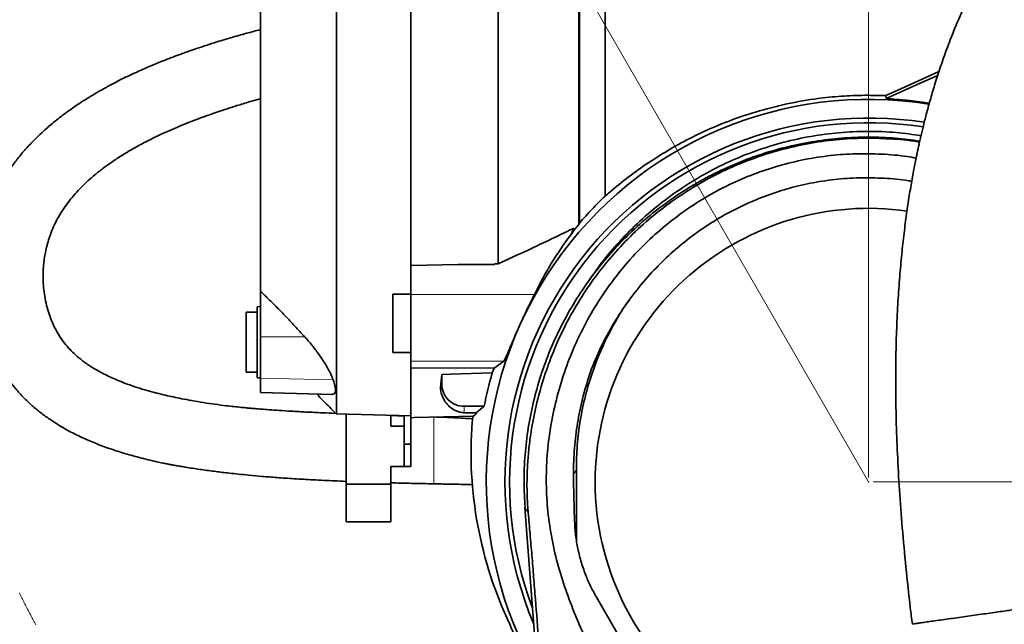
# Model space of a CAD drawing. Header units: millimetres. Extents: x 0 to 12118, y 0 to 8400.
# Tile 107 of 128: x 6058 to 6944, y 6727 to 7271. Entities that reach past the tile are written whole.
import ezdxf

# ---------------------------------------------------------------- set-up
doc = ezdxf.new("R2010")
doc.units = ezdxf.units.MM
doc.header["$LTSCALE"] = 20
doc.header["$PDSIZE"] = -1
doc.styles.add('SLDTEXTSTYLE0', font='TXT', dxfattribs={"width": 0.605})
doc.dimstyles.new('SLDDIMSTYLE10', dxfattribs={"dimtxt": 70, "dimasz": 70, "dimexe": 0, "dimexo": 0.0625, "dimgap": 17.5, "dimtad": 1, "dimdec": 1, "dimlfac": 0.5, "dimrnd": 1e-09, "dimzin": 12, "dimdsep": 46, "dimtxsty": 'SLDTEXTSTYLE0', "dimsah": 1, "dimcen": 0.09, "dimadec": 0, "dimazin": 3, "dimtfac": 1, "dimtmove": 0, "dimatfit": 0, "dimfxl": 1, "dimfrac": 2, "dimtolj": 1, "dimtzin": 12, "dimarcsym": 0})
doc.dimstyles.new('SLDDIMSTYLE11', dxfattribs={"dimtxt": 70, "dimasz": 70, "dimexe": 0, "dimexo": 0.0625, "dimgap": 17.5, "dimtad": 1, "dimdec": 1, "dimlfac": 0.5, "dimrnd": 1e-09, "dimzin": 12, "dimdsep": 46, "dimtxsty": 'SLDTEXTSTYLE0', "dimsah": 1, "dimcen": 0.09, "dimadec": 0, "dimazin": 3, "dimtfac": 1, "dimtofl": 0, "dimtmove": 0, "dimatfit": 3, "dimfxl": 1, "dimfrac": 2, "dimtolj": 1, "dimtzin": 12, "dimarcsym": 0})
doc.dimstyles.new('SLDDIMSTYLE13', dxfattribs={"dimtxt": 70, "dimasz": 70, "dimexe": 0, "dimexo": 0.0625, "dimgap": 17.5, "dimtad": 0, "dimtih": 1, "dimtoh": 1, "dimdec": 1, "dimlfac": 0.5, "dimrnd": 1e-09, "dimzin": 12, "dimdsep": 46, "dimtxsty": 'SLDTEXTSTYLE0', "dimsah": 1, "dimcen": 0, "dimadec": 0, "dimazin": 3, "dimtfac": 1, "dimtofl": 0, "dimtmove": 0, "dimatfit": 3, "dimfxl": 1, "dimfrac": 2, "dimtolj": 1, "dimtzin": 12, "dimarcsym": 0})

# ---------------------------------------------------------------- blocks, each defined once
blk = doc.blocks.new('_D_74')
at = {"color": 7, "linetype": 'Continuous', "lineweight": 0}
for p, q in [((6641.91, 7532.54), (6641.91, 7880.21)), ((6821.91, 6859.34), (6821.91, 7880.21)), ((6641.91, 7850.21), (6521.91, 7850.21)), ((6821.91, 7850.21), (6641.91, 7850.21)), ((6821.91, 7850.21), (6941.91, 7850.21))]:
    blk.add_line(p, q, dxfattribs=at)
at = {"color": 7, "linetype": 'Continuous', "lineweight": 18}
for points in [[(6641.91, 7850.21), (6571.91, 7860.21), (6571.91, 7840.21)], [(6821.91, 7850.21), (6891.91, 7840.21), (6891.91, 7860.21)]]:
    blk.add_solid(points, dxfattribs=at)
at = {"color": 7, "linetype": 'Continuous', "lineweight": 18, "insert": (6678.44, 7940.44), "char_height": 70, "attachment_point": 1, "style": 'SLDTEXTSTYLE0'}
blk.add_mtext('90', dxfattribs=at)
blk = doc.blocks.new('_D_75')
at = {"color": 7, "linetype": 'Continuous', "lineweight": 0}
for p, q in [((6663.11, 7511.34), (7633.01, 7511.34)), ((7603.01, 6855.34), (7603.01, 7511.34)), ((6825.91, 6855.34), (7633.01, 6855.34))]:
    blk.add_line(p, q, dxfattribs=at)
at = {"color": 7, "linetype": 'Continuous', "lineweight": 18}
for points in [[(7603.01, 7511.34), (7593.01, 7441.34), (7613.01, 7441.34)], [(7603.01, 6855.34), (7613.01, 6925.34), (7593.01, 6925.34)]]:
    blk.add_solid(points, dxfattribs=at)
at = {"color": 7, "linetype": 'Continuous', "lineweight": 18, "insert": (7512.77, 7103.13), "char_height": 70, "attachment_point": 1, "rotation": 90, "style": 'SLDTEXTSTYLE0'}
blk.add_mtext('328', dxfattribs=at)
blk = doc.blocks.new('_D_76')
at = {"color": 7, "linetype": 'Continuous', "lineweight": 0}
for p, q in [((6273.45, 7805.31), (5227.86, 7805.31)), ((6381.91, 7617.44), (6273.45, 7805.31)), ((6821.91, 6855.34), (6381.91, 7617.44))]:
    blk.add_line(p, q, dxfattribs=at)
at = {"color": 7, "linetype": 'Continuous', "lineweight": 18}
blk.add_solid([(6381.91, 7617.44), (6355.57, 7683.06), (6338.25, 7673.06)], dxfattribs=at)
at = {"color": 7, "linetype": 'Continuous', "lineweight": 18, "char_height": 70, "attachment_point": 1, "style": 'SLDTEXTSTYLE0'}
for s, insert in [('R440', (5227.86, 8110.4)), ('Smallest circumscribed', (5227.86, 8002.97)), ('radius axis 3.', (5227.86, 7895.54))]:
    blk.add_mtext(s, dxfattribs=dict(at, insert=insert))

msp = doc.modelspace()

# ---------------------------------------------------------------- linework, layer by layer
at = {"color": 7, "linetype": 'Continuous', "lineweight": 35}
for p, q in [((6409.910186, 7597.629385), (6409.910186, 7049.995618)), ((6274.710222, 7521.899776), (6274.710222, 7026.689725)), ((6561.693474, 7471.505003), (6561.693474, 7088.01146)), ((6584.910198, 7112.411933), (6584.910198, 7472.981052)), ((6837.330177, 7202.639298), (6837.847634, 7199.965434)), ((6561.693474, 7088.01146), (6561.259373, 7086.783962)), ((6554.201945, 7077.846484), (6556.776925, 7083.618836)), ((6554.201945, 7077.846484), (6556.717321, 7081.515269)), ((6556.717499, 7081.515508), (6561.259373, 7086.783962)), ((6556.776925, 7083.618836), (6556.717499, 7081.515746)), ((6409.910186, 7049.995618), (6452.505811, 7050.713735)), ((6409.910186, 7023.984389), (6409.910186, 7049.995618)), ((6485.003337, 7050.713735), (6452.505811, 7050.713735)), ((6486.051782, 7051.279144), (6485.003337, 7050.713735)), ((6486.051782, 7051.279144), (6488.653108, 7051.323013)), ((6274.710222, 6985.83241), (6274.710222, 7026.689725)), ((6409.910186, 7024.242954), (6393.910214, 7024.242954)), ((6393.910214, 6997.938828), (6393.910214, 7024.242954)), ((6409.910186, 7023.984389), (6409.910186, 6963.9854)), ((6274.710222, 7012.948589), (6271.710201, 7012.87003)), ((6271.710201, 7012.87003), (6271.710201, 6949.027138)), ((6271.710201, 7007.948594), (6261.710211, 7007.948594)), ((6261.710211, 6980.948644), (6261.710211, 7007.948594)), ((6393.910214, 6971.634822), (6393.910214, 6997.938828)), ((6274.710222, 6948.627787), (6274.710222, 6985.83241)), ((6261.710211, 6953.948574), (6261.710211, 6980.948644)), ((6393.910214, 6971.634822), (6409.910186, 6971.634822)), ((6409.910186, 6963.9854), (6409.910186, 6957.941966)), ((6493.628307, 6963.9854), (6485.053106, 6957.709866)), ((6409.910186, 6957.941966), (6485.053106, 6957.709866)), ((6409.910186, 6957.941966), (6409.910186, 6913.048344)), ((6483.318373, 6953.342872), (6485.053106, 6957.709866)), ((6261.710211, 6953.948574), (6271.710201, 6953.948574)), ((6271.710201, 6949.027138), (6274.710222, 6948.948579)), ((6274.710222, 6935.830312), (6274.710222, 6948.627787)), ((6437.910184, 6952.003436), (6437.910184, 6943.338828)), ((6274.710222, 6935.772614), (6274.710222, 6935.830312)), ((6274.710222, 6935.772614), (6339.557513, 6934.074597)), ((6339.558407, 6934.108214), (6340.132876, 6934.119539)), ((6457.910224, 6923.338847), (6476.041361, 6923.338847)), ((6468.891724, 6917.397218), (6476.041361, 6923.338847)), ((6342.917725, 6916.593151), (6409.910186, 6914.838867)), ((6351.910218, 6909.338908), (6351.910218, 6916.357593)), ((6391.910239, 6905.33884), (6391.910239, 6915.310221)), ((6403.910204, 6914.581256), (6391.912802, 6914.980965)), ((6403.910204, 6914.995985), (6403.910204, 6889.338808)), ((6413.077518, 6913.131313), (6409.910186, 6913.048344)), ((6409.910186, 6913.048344), (6409.910186, 6889.338808)), ((6413.077518, 6913.131313), (6466.076895, 6914.519148)), ((6468.891724, 6917.397218), (6457.910224, 6917.582707)), ((6351.910218, 6909.338908), (6351.910218, 6865.338879)), ((6391.910239, 6905.33884), (6403.910204, 6905.33884)), ((6409.910186, 6889.338808), (6403.910204, 6889.338808)), ((6403.910204, 6889.338808), (6403.910204, 6869.338827)), ((6409.910186, 6889.338808), (6409.910186, 6869.338827)), ((6391.910239, 6853.338795), (6391.910239, 6869.338827)), ((6391.910239, 6869.338827), (6403.910204, 6869.338827)), ((6409.910186, 6869.338827), (6403.910204, 6869.338827)), ((6558.970197, 6866.393166), (6559.180959, 6802.38791)), ((6351.910218, 6853.338795), (6351.910218, 6865.338879)), ((6391.910239, 6853.338795), (6351.910218, 6853.338795)), ((6351.910218, 6853.338795), (6351.910218, 6819.338875)), ((6391.910239, 6853.338795), (6391.910239, 6819.338875)), ((6546.816035, 6373.063641), (6512.758776, 6832.417803)), ((6351.910218, 6819.338875), (6391.910239, 6819.338875)), ((6576.95578, 6751.779871), (6595.355435, 6719.874577))]:
    msp.add_line(p, q, dxfattribs=at)
at = {"color": 8, "linetype": 'Continuous', "lineweight": 18}
for p, q in [((6409.910186, 7023.984389), (6521.23551, 7023.984389)), ((6274.710222, 6985.83241), (6314.489945, 6985.923128)), ((6409.910186, 6963.9854), (6493.628307, 6963.9854)), ((6274.710222, 6948.627787), (6340.131923, 6947.259622)), ((6436.969384, 6943.338828), (6437.910184, 6943.338828)), ((6274.710222, 6935.830312), (6340.132876, 6934.119539)), ((6457.910224, 6917.582707), (6457.910224, 6923.338847)), ((6430.700108, 6913.666444), (6430.700108, 6853.68021)), ((6556.525334, 6862.11987), (6558.970197, 6866.393166)), ((6515.657528, 6827.57421), (6512.758776, 6832.417803))]:
    msp.add_line(p, q, dxfattribs=at)
at = {"color": 7, "linetype": 'Continuous', "lineweight": 35, "flags": 128}
for points in [[(6561.259373, 7086.783962), (6561.259254, 7105.85721), (6561.259254, 7125.952439), (6561.259314, 7146.873193), (6561.259373, 7168.422537), (6561.259433, 7189.666705), (6561.259492, 7211.362796), (6561.259433, 7233.317809), (6561.259373, 7255.338864), (6561.259314, 7279.414253), (6561.259254, 7303.403454), (6561.259314, 7327.054219), (6561.259373, 7350.114183), (6561.259433, 7372.495489), (6561.259492, 7394.12363), (6561.259433, 7414.775209), (6561.259373, 7434.226828), (6561.259314, 7452.411013), (6561.259254, 7469.256239), (6561.259314, 7484.591322), (6561.259373, 7498.245792), (6561.259373, 7508.854942), (6561.259373, 7518.080072), (6561.259373, 7525.842504)], [(6885.187372, 7224.241691), (6876.62135, 7220.367031), (6856.935605, 7211.475806), (6837.330177, 7202.639298)], [(6837.847634, 7199.965434), (6871.067657, 7214.973049), (6884.133711, 7220.875816)], [(6573.279246, 7040.685015), (6570.957049, 7037.372189), (6568.103536, 7033.30131)], [(6436.969384, 6943.338828), (6437.285884, 6946.110444), (6437.599584, 6948.999004), (6437.910184, 6952.003436)], [(6437.910184, 6952.003436), (6445.576295, 6952.229457), (6483.318373, 6953.342872)]]:
    msp.add_lwpolyline(points, dxfattribs=at)
at = {"color": 7, "linetype": 'Continuous', "lineweight": 18, "flags": 128}
msp.add_lwpolyline([(6057.817205, 6755.536632), (6058.147296, 6754.860001), (6058.478101, 6754.183845), (6058.809622, 6753.508048), (6059.141978, 6752.832489), (6059.474929, 6752.157407), (6059.808596, 6751.482682), (6060.143097, 6750.808196), (6060.478195, 6750.134187), (6060.814007, 6749.460416), (6061.150654, 6748.787122), (6061.487897, 6748.114066), (6061.825856, 6747.441487), (6062.164649, 6746.769147), (6062.504037, 6746.097283), (6062.844142, 6745.425777), (6063.18508, 6744.75451), (6063.526615, 6744.083719), (6063.868865, 6743.413286), (6064.21183, 6742.743092), (6064.555629, 6742.073374), (6064.900025, 6741.404014), (6065.245136, 6740.735011), (6065.590962, 6740.066366), (6065.937503, 6739.398079), (6066.28476, 6738.730268), (6066.632732, 6738.062696), (6066.981419, 6737.395601), (6067.330822, 6736.728744), (6067.680939, 6736.062365), (6068.031653, 6735.396342), (6068.383201, 6734.730678), (6068.735465, 6734.06537), (6069.088324, 6733.400421), (6069.442018, 6732.735829), (6069.796308, 6732.071714), (6070.151313, 6731.407838), (6070.507153, 6730.744438), (6070.863589, 6730.081396), (6071.22074, 6729.418831), (6071.578606, 6728.756504), (6071.937188, 6728.094654), (6072.296365, 6727.433042), (6072.656377, 6726.771908)], dxfattribs=at)
at = {"color": 7, "linetype": 'Continuous', "lineweight": 35}
for centre, radius, start, end in [((6821.910294, 6855.338854), 344.000043, 80.900315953, 209.928905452), ((6821.910278, 6855.338814), 327.183894, 81.193421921, 202.892046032), ((6821.910135, 6855.338919), 322.999917, 81.261513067, 200.551062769), ((6821.910205, 6855.338877), 246.00001, 81.914515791, 179.999997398), ((6822.718241, 6876.480745), 335.632481, 143.133036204, 153.929314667), ((6821.896945, 6855.341402), 352.476577, 163.856928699, 168.877145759), ((6457.910152, 6943.338815), 19.999968, 179.99996373, 270.000207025), ((6821.880736, 6855.343282), 360.68828, 170.557150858, 171.390363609), ((6823.736652, 6881.874947), 359.530178, 175.618995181, 205.456634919), ((6821.910077, 6855.338748), 245.999882, 179.999967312, 283.64615892), ((6821.90462, 6855.336085), 347.243072, 201.629908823, 211.021946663)]:
    msp.add_arc(centre, radius, start, end, dxfattribs=at)
for points, knots in [([(6342.656656, 7593.808489), (6342.662472, 7593.759623), (6342.768739, 7592.866722), (6342.634965, 7590.311491), (6342.772966, 7585.378502), (6342.742643, 7578.015798), (6342.793567, 7568.419602), (6342.810421, 7556.620468), (6342.83799, 7542.727355), (6342.864013, 7526.613699), (6342.88499, 7508.664132), (6342.911424, 7488.957166), (6342.930151, 7467.677272), (6342.953539, 7444.62625), (6342.972663, 7420.348642), (6342.990652, 7394.955235), (6343.010333, 7368.687866), (6343.023847, 7341.298219), (6343.042571, 7313.429473), (6343.053869, 7285.212195), (6343.068961, 7256.918189), (6343.080374, 7228.277243), (6343.090481, 7199.958997), (6343.102389, 7172.09915), (6343.108134, 7144.968864), (6343.119231, 7118.306116), (6343.123384, 7092.731476), (6343.13079, 7068.370326), (6343.135651, 7045.462771), (6343.138363, 7023.784196), (6343.14415, 7003.837076), (6343.143477, 6985.755354), (6343.148056, 6969.659422), (6343.147598, 6955.38767), (6343.147137, 6943.341539), (6343.153571, 6933.360842), (6343.13788, 6926.301233), (6343.160106, 6920.160716), (6343.012646, 6918.701413), (6342.999992, 6916.449486), (6342.925731, 6916.637511), (6342.919334, 6916.653709)], [0, 0, 0, 0, 0.0002179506, 0.0039824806, 0.0112739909, 0.0221016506, 0.036581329, 0.0537882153, 0.074365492, 0.0981237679, 0.1251658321, 0.1538758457, 0.1854186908, 0.2194282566, 0.2559837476, 0.29295992, 0.3319120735, 0.3723389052, 0.4142863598, 0.4553607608, 0.4973314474, 0.5396187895, 0.5822300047, 0.6227712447, 0.6630280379, 0.7024075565, 0.7408777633, 0.7763146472, 0.8103187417, 0.8423503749, 0.8723421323, 0.8986804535, 0.9224364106, 0.9436717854, 0.9618043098, 0.9760739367, 0.9871410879, 0.9949462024, 0.9991735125, 0.9999288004, 1, 1, 1, 1]), ([(6488.653108, 7051.323013), (6488.659781, 7058.073755), (6488.673446, 7071.896388), (6488.68571, 7093.239146), (6488.702587, 7115.606741), (6488.716252, 7139.883712), (6488.722711, 7165.828066), (6488.733394, 7193.600452), (6488.737055, 7222.076293), (6488.736727, 7250.786222), (6488.738526, 7279.259043), (6488.73205, 7307.559805), (6488.727407, 7335.755504), (6488.719088, 7363.384881), (6488.703343, 7389.991518), (6488.691673, 7415.631452), (6488.67113, 7440.369605), (6488.64774, 7463.804004), (6488.625721, 7485.544366), (6488.59462, 7505.631524), (6488.566288, 7524.122005), (6488.532587, 7540.719118), (6488.492525, 7555.142812), (6488.455968, 7567.413809), (6488.411769, 7577.573172), (6488.36106, 7585.000151), (6488.330407, 7589.954624), (6488.279558, 7592.846241), (6488.271762, 7594.593889), (6488.21528, 7595.37479), (6488.201305, 7595.568018)], [0, 0, 0, 0, 0.03721143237, 0.07619309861, 0.11764548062, 0.16050603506, 0.21001254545, 0.26065584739, 0.31359288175, 0.36697696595, 0.41891060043, 0.47054065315, 0.52297631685, 0.57433082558, 0.62283919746, 0.66963734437, 0.71566318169, 0.75920078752, 0.79881241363, 0.83550037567, 0.8699252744, 0.90073567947, 0.92698711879, 0.94943174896, 0.96837628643, 0.98298752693, 0.99037277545, 0.99568484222, 0.9989322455, 1, 1, 1, 1]), ([(7183.704476, 7578.195887), (7182.005541, 7577.573874), (7176.966656, 7575.729042), (7167.888595, 7571.684597), (7156.218926, 7565.932547), (7143.803115, 7559.007731), (7132.629282, 7552.162549), (7123.139052, 7545.924151), (7115.607392, 7540.715684), (7109.340374, 7536.201754), (7103.815659, 7532.097698), (7098.157298, 7527.775733), (7091.548971, 7522.565759), (7084.357029, 7516.688097), (7076.683688, 7510.184837), (7068.667587, 7503.139707), (7060.187431, 7495.393233), (7051.563124, 7487.198771), (7043.074849, 7478.818338), (7033.213521, 7468.712456), (7022.143001, 7456.82574), (7010.054381, 7443.108919), (6997.25344, 7427.774665), (6983.743783, 7410.546041), (6969.474572, 7390.976185), (6955.490992, 7370.26757), (6944.760492, 7353.006871), (6937.096583, 7339.904875), (6932.513126, 7331.796475), (6928.52045, 7324.503932), (6925.2068, 7318.277643), (6922.54357, 7313.151184), (6920.257342, 7308.66249), (6917.872534, 7303.894795), (6914.943724, 7297.903967), (6911.296804, 7290.210964), (6906.989514, 7280.759313), (6902.097665, 7269.482902), (6896.557264, 7255.919265), (6890.871178, 7240.897064), (6885.493565, 7225.368091), (6880.855956, 7210.760312), (6876.893538, 7197.200029), (6873.525845, 7184.737198), (6870.726641, 7173.59257), (6868.413011, 7163.752989), (6866.447386, 7154.887219), (6864.629127, 7146.21033), (6862.841354, 7137.154771), (6860.76993, 7125.946934), (6858.473343, 7112.349827), (6856.042249, 7096.122244), (6853.753058, 7078.548809), (6851.663005, 7059.616783), (6849.818426, 7039.211197), (6848.271286, 7017.153636), (6847.095171, 6993.279016), (6846.381302, 6967.550994), (6846.219227, 6940.032029), (6846.686475, 6910.805089), (6847.831629, 6879.952093), (6849.675672, 6847.545125), (6852.216222, 6813.64987), (6855.498351, 6778.351675), (6858.536498, 6749.491958), (6860.69019, 6732.436817), (6861.304566, 6727.571564)], [0, 0, 0, 0, 0.0055558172, 0.0164780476, 0.0304986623, 0.0455068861, 0.060121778, 0.0707359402, 0.0803841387, 0.0882442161, 0.0944558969, 0.1015212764, 0.1101117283, 0.1203001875, 0.1300466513, 0.1410029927, 0.1530754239, 0.1653205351, 0.1775388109, 0.1897085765, 0.2086853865, 0.2274207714, 0.2458561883, 0.2700284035, 0.2946495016, 0.3202269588, 0.3467569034, 0.3570544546, 0.3668448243, 0.3753626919, 0.382588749, 0.3885068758, 0.3931053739, 0.3980600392, 0.4048795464, 0.413585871, 0.4242074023, 0.4367793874, 0.4513353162, 0.4692031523, 0.4861047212, 0.501802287, 0.5162703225, 0.5294909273, 0.5414500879, 0.551560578, 0.5605346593, 0.569340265, 0.5787883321, 0.5888833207, 0.6043452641, 0.6211384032, 0.6392766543, 0.6587714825, 0.6796341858, 0.7022001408, 0.7266790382, 0.7530442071, 0.7812433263, 0.811193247, 0.8428139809, 0.8760612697, 0.910880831, 0.9472027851, 0.9849387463, 1, 1, 1, 1]), ([(6274.710222, 7262.00016), (6270.540293, 7260.909551), (6261.622388, 7258.57715), (6248.684657, 7254.89188), (6236.468181, 7251.22268), (6226.211052, 7247.968455), (6217.723814, 7245.151891), (6210.864513, 7242.788156), (6205.916002, 7241.028438), (6202.531043, 7239.799567), (6199.933931, 7238.845065), (6196.67908, 7237.632127), (6191.720201, 7235.746308), (6184.951287, 7233.088532), (6176.732873, 7229.716361), (6167.848691, 7225.882047), (6158.603735, 7221.666773), (6149.04097, 7217.039202), (6137.941806, 7211.310109), (6125.396098, 7204.275655), (6112.053113, 7195.961601), (6099.76199, 7187.408121), (6089.046418, 7179.098566), (6080.30967, 7171.580633), (6073.130397, 7164.809464), (6066.808623, 7158.344423), (6060.40533, 7151.18984), (6053.951468, 7143.182825), (6047.918272, 7134.751652), (6042.65217, 7126.428046), (6038.062022, 7118.214038), (6033.917272, 7109.748395), (6030.095865, 7100.656361), (6026.807778, 7091.2527), (6024.250995, 7082.193215), (6022.431137, 7074.090715), (6021.127743, 7066.728198), (6020.176299, 7059.633136), (6019.512741, 7052.385191), (6019.139475, 7044.706566), (6019.113448, 7036.157697), (6019.572007, 7026.884377), (6020.636865, 7016.867344), (6022.32759, 7006.778043), (6024.632127, 6996.930961), (6027.307663, 6987.997822), (6030.190593, 6980.02746), (6033.22475, 6972.833566), (6036.451928, 6966.129018), (6040.004741, 6959.580192), (6044.079519, 6952.9094), (6048.91829, 6945.910198), (6054.707313, 6938.585206), (6061.549584, 6931.098989), (6069.046476, 6924.020162), (6076.949804, 6917.501117), (6084.661319, 6911.887105), (6092.134751, 6907.031006), (6099.077101, 6902.943376), (6105.707789, 6899.37651), (6112.228869, 6896.150579), (6118.511171, 6893.282809), (6124.768165, 6890.633308), (6131.088201, 6888.142438), (6138.118733, 6885.57092), (6145.032884, 6883.242378), (6151.899845, 6881.096497), (6158.507469, 6879.16699), (6165.815215, 6877.188788), (6173.507894, 6875.274384), (6180.600876, 6873.657234), (6186.338994, 6872.442379), (6190.455645, 6871.615733), (6193.80436, 6870.969003), (6197.021996, 6870.368794), (6200.59031, 6869.728116), (6204.539923, 6869.048675), (6211.632273, 6867.881612), (6221.723115, 6866.367662), (6232.323759, 6864.959363), (6240.648828, 6863.939479), (6247.295868, 6863.166734), (6255.254282, 6862.299577), (6265.016772, 6861.319256), (6276.639196, 6860.267188), (6290.138635, 6859.191985), (6305.516795, 6858.138503), (6322.751843, 6857.151956), (6338.42261, 6856.389243), (6348.344133, 6856.005694), (6351.907536, 6855.867939)], [0, 0, 0, 0, 0.0163233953, 0.0349095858, 0.050943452, 0.0646307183, 0.0756624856, 0.0848096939, 0.0921072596, 0.0955531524, 0.0984479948, 0.1025864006, 0.1087081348, 0.1185404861, 0.1301264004, 0.1423499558, 0.1551847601, 0.1686041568, 0.182580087, 0.2024842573, 0.2230600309, 0.242095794, 0.2591708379, 0.2743924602, 0.2857288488, 0.2965362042, 0.308628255, 0.3220787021, 0.3354644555, 0.347870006, 0.3593621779, 0.3710841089, 0.3835497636, 0.3966918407, 0.4087866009, 0.4191800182, 0.4281296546, 0.4370956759, 0.4462834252, 0.4556859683, 0.4662019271, 0.4786480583, 0.490829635, 0.5043331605, 0.5173644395, 0.5291048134, 0.5396298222, 0.5494489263, 0.5586613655, 0.5677991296, 0.5776546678, 0.5882514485, 0.6000058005, 0.6129864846, 0.6266265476, 0.6390202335, 0.6517632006, 0.6627298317, 0.6727620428, 0.6822661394, 0.6912384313, 0.7003110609, 0.7084164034, 0.7169695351, 0.7260358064, 0.7367652, 0.744596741, 0.7532816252, 0.7628333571, 0.7732671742, 0.7833021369, 0.7903839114, 0.7954800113, 0.7992039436, 0.8033006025, 0.807876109, 0.8129340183, 0.8184783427, 0.8350976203, 0.8515755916, 0.8589768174, 0.8668622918, 0.8769189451, 0.8892953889, 0.9040206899, 0.9211151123, 0.9405820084, 0.9623967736, 0.9864944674, 1, 1, 1, 1]), ([(6342.594369, 6916.932898), (6338.552065, 6917.108708), (6329.565661, 6917.499549), (6316.243294, 6918.154773), (6303.241348, 6918.870261), (6292.244183, 6919.554431), (6283.189915, 6920.182254), (6276.004035, 6920.728135), (6270.439246, 6921.184191), (6266.153753, 6921.556933), (6261.96498, 6921.938303), (6257.006335, 6922.416194), (6250.767647, 6923.066394), (6242.911531, 6923.964256), (6233.689946, 6925.151431), (6223.372687, 6926.673707), (6213.370981, 6928.354089), (6204.339943, 6930.048114), (6196.483429, 6931.661831), (6189.029632, 6933.322915), (6181.165929, 6935.233909), (6172.65265, 6937.52486), (6163.786388, 6940.201226), (6153.42393, 6943.751771), (6142.29571, 6948.226373), (6131.088795, 6953.697347), (6121.4128, 6959.386761), (6113.502939, 6965.01708), (6107.037362, 6970.56141), (6101.830798, 6975.85202), (6097.330678, 6981.31569), (6093.374219, 6987.102646), (6089.973612, 6993.120555), (6086.980808, 6999.578386), (6084.397522, 7006.483849), (6082.193446, 7014.111442), (6080.548054, 7022.071135), (6079.547851, 7029.80055), (6079.106059, 7037.093708), (6079.120542, 7043.791739), (6079.506291, 7050.114186), (6080.183137, 7055.98123), (6081.196912, 7061.984045), (6082.605246, 7068.154758), (6084.557685, 7074.742934), (6087.069858, 7081.514933), (6090.285392, 7088.589739), (6094.227017, 7095.811302), (6098.763695, 7102.829167), (6103.843208, 7109.588974), (6109.09195, 7115.704535), (6114.449032, 7121.283248), (6119.898479, 7126.453873), (6126.113536, 7131.853294), (6133.193673, 7137.4458), (6141.376749, 7143.321555), (6150.465408, 7149.259377), (6160.439976, 7155.177296), (6170.75494, 7160.765411), (6180.954498, 7165.855203), (6190.477899, 7170.266406), (6199.253649, 7174.083061), (6206.926295, 7177.246463), (6213.424116, 7179.804372), (6218.183152, 7181.614087), (6221.45561, 7182.830488), (6224.046223, 7183.779576), (6227.704, 7185.100294), (6233.1393, 7187.013692), (6240.747805, 7189.591765), (6250.035288, 7192.602834), (6261.15346, 7196.000508), (6269.572535, 7198.489559), (6274.330097, 7199.77466), (6274.710222, 7199.877338)], [0, 0, 0, 0, 0.0204384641, 0.0454365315, 0.0673770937, 0.0862150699, 0.1010941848, 0.1132230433, 0.122617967, 0.1292981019, 0.1349523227, 0.1438644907, 0.1544619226, 0.1666365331, 0.1838062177, 0.2014255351, 0.2193138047, 0.2350331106, 0.2478377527, 0.2598267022, 0.2736068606, 0.2887131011, 0.3043549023, 0.320380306, 0.3440329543, 0.3648914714, 0.3833181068, 0.4006735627, 0.4138603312, 0.4262939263, 0.4381223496, 0.4495674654, 0.4616617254, 0.4729955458, 0.48548837, 0.4988677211, 0.5130623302, 0.5265035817, 0.5382021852, 0.5499465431, 0.5603153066, 0.5701827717, 0.5797656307, 0.5910539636, 0.6021329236, 0.6144527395, 0.6275094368, 0.6413543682, 0.6559740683, 0.6696814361, 0.6840362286, 0.6966560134, 0.7087350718, 0.7219707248, 0.7382303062, 0.7542919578, 0.7728434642, 0.7930517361, 0.8128604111, 0.8320902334, 0.8506229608, 0.8658701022, 0.8804275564, 0.8925429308, 0.9011435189, 0.9061462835, 0.9101782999, 0.9150801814, 0.9257905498, 0.9392849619, 0.9556590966, 0.9751065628, 0.9980110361, 1, 1, 1, 1]), ([(6837.330177, 7202.639298), (6830.188145, 7202.826038), (6815.897478, 7203.199689), (6794.474083, 7202.103488), (6770.682517, 7199.543545), (6744.662772, 7194.765612), (6716.723652, 7187.249742), (6689.559689, 7177.568152), (6665.098148, 7166.584462), (6643.338183, 7154.793382), (6624.124081, 7142.783404), (6605.972485, 7129.866036), (6593.089729, 7119.542544), (6586.267218, 7113.594932), (6584.910198, 7112.411933)], [0, 0, 0, 0, 0.07800353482, 0.15607918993, 0.23406018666, 0.33922083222, 0.44463539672, 0.54971425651, 0.65384179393, 0.73715009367, 0.81983039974, 0.90115080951, 0.98033858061, 1, 1, 1, 1]), ([(6876.522764, 7195.66782), (6875.969963, 7195.774254), (6869.332875, 7197.052137), (6856.430624, 7198.631066), (6844.049485, 7199.520105), (6837.847634, 7199.965434)], [0, 0, 0, 0, 0.0433787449, 0.5208177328, 1, 1, 1, 1]), ([(6573.470636, 7040.556149), (6574.850102, 7042.642009), (6580.936143, 7051.84458), (6593.514901, 7066.89475), (6611.244971, 7085.710159), (6630.85257, 7102.993134), (6651.775995, 7118.518645), (6673.670613, 7132.038211), (6696.541659, 7143.668731), (6720.563532, 7153.3823), (6745.270879, 7160.971554), (6770.221013, 7166.36982), (6795.464669, 7169.70037), (6821.138784, 7170.8296), (6845.869449, 7169.980422), (6861.773424, 7167.70881), (6869.119479, 7166.659551)], [0, 0, 0, 0, 0.02213463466, 0.09765543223, 0.17317411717, 0.25093155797, 0.3286900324, 0.40358677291, 0.47848197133, 0.55559057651, 0.63270048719, 0.70702459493, 0.7813482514, 0.85784302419, 0.93433761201, 1, 1, 1, 1]), ([(6512.765869, 6832.418399), (6512.36057, 6840.056667), (6511.525171, 6855.800621), (6512.577944, 6879.686919), (6515.425197, 6903.879634), (6520.186241, 6927.777164), (6526.786567, 6951.230575), (6535.209448, 6974.09423), (6545.420849, 6996.216725), (6557.336483, 7017.469496), (6570.87295, 7037.728454), (6585.948148, 7056.870067), (6602.478901, 7074.770209), (6620.378974, 7091.301041), (6639.52072, 7106.375988), (6659.779531, 7119.912635), (6681.032255, 7131.828297), (6703.154878, 7142.039643), (6726.018399, 7150.461987), (6749.472101, 7157.064959), (6773.368692, 7161.815878), (6797.565002, 7164.70101), (6821.906067, 7165.633018), (6845.463609, 7164.827537), (6860.751953, 7162.76692), (6867.995813, 7161.790566)], [0, 0, 0, 0, 0.0412526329, 0.0850296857, 0.1288071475, 0.1725855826, 0.2163629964, 0.2601401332, 0.3039171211, 0.3476945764, 0.3914732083, 0.4352506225, 0.4790277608, 0.5228048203, 0.566582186, 0.6103606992, 0.6541382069, 0.6979152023, 0.7416922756, 0.7854697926, 0.8292482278, 0.8730257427, 0.9168027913, 0.9605798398, 1, 1, 1, 1]), ([(6515.657528, 6827.57421), (6515.304876, 6832.320881), (6514.59232, 6841.911811), (6514.469315, 6856.447397), (6514.995884, 6871.132048), (6516.230957, 6885.809481), (6518.573529, 6903.444417), (6522.58771, 6923.928212), (6528.877825, 6947.059841), (6536.858683, 6969.65521), (6546.709905, 6991.981237), (6558.561557, 7013.8566), (6572.407866, 7035.124028), (6587.921967, 7055.213831), (6605.203011, 7074.168008), (6624.255106, 7091.785149), (6644.975457, 7107.937807), (6666.982944, 7122.293848), (6690.020747, 7134.650036), (6713.956858, 7144.896706), (6738.599798, 7153.067114), (6763.843943, 7159.146585), (6789.388304, 7163.028305), (6815.092674, 7164.715216), (6840.736852, 7163.989055), (6858.376904, 7162.633512), (6867.28271, 7160.917745), (6867.780968, 7160.821752)], [0, 0, 0, 0, 0.025622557, 0.0517718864, 0.078216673, 0.1047203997, 0.1310460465, 0.1739720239, 0.2170017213, 0.2600082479, 0.3028783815, 0.3482650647, 0.3938170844, 0.4393758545, 0.4847868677, 0.5317656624, 0.5789231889, 0.6260830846, 0.6730767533, 0.7195032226, 0.7661035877, 0.8127059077, 0.859141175, 0.9050718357, 0.9511685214, 0.9972679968, 1, 1, 1, 1]), ([(6712.09751, 6445.442753), (6702.764121, 6462.705638), (6684.097732, 6497.230689), (6656.74905, 6549.364401), (6633.031812, 6593.63382), (6612.579481, 6629.821632), (6596.290918, 6658.415432), (6581.803395, 6684.944866), (6569.451139, 6709.569343), (6559.236965, 6732.241288), (6550.208327, 6755.393082), (6542.540451, 6779.161553), (6536.727108, 6803.627956), (6533.046152, 6828.686078), (6531.54561, 6853.983734), (6532.393921, 6879.297525), (6535.511544, 6904.448868), (6540.647151, 6929.326057), (6547.82867, 6953.741532), (6557.120323, 6977.777874), (6568.678482, 7001.219774), (6582.49643, 7023.865), (6598.308824, 7045.245186), (6615.603508, 7064.68136), (6634.18963, 7082.083188), (6653.791097, 7097.49911), (6674.674097, 7111.201927), (6696.305831, 7122.832285), (6718.511621, 7132.345874), (6741.076201, 7139.852262), (6764.189123, 7145.46439), (6787.443112, 7149.067383), (6810.692259, 7150.681342), (6833.759048, 7150.268027), (6851.830718, 7148.854317), (6862.041618, 7146.942102), (6864.694818, 7146.445231)], [0, 0, 0, 0, 0.0616277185, 0.1232528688, 0.1848810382, 0.219333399, 0.2537872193, 0.2882259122, 0.3142451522, 0.3402833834, 0.3662878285, 0.3922458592, 0.418652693, 0.4451642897, 0.4716831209, 0.4981306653, 0.524588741, 0.5511791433, 0.5778162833, 0.6044200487, 0.6320091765, 0.6597813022, 0.6876188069, 0.715409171, 0.7413657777, 0.7674761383, 0.7936263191, 0.8197078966, 0.8445005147, 0.8694003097, 0.8943027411, 0.9191048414, 0.9432144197, 0.9673848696, 0.9915252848, 1, 1, 1, 1]), ([(6860.747262, 7125.532226), (6859.813225, 7125.717055), (6851.6374, 7127.334899), (6835.872161, 7128.522201), (6813.64862, 7129.05565), (6791.413595, 7127.522953), (6769.663, 7124.203837), (6748.529203, 7119.06882), (6728.111705, 7112.301738), (6708.315812, 7103.913782), (6689.296846, 7093.966011), (6671.18749, 7082.484481), (6654.05665, 7069.592463), (6638.019983, 7055.41564), (6622.452822, 7039.295516), (6607.672746, 7021.087617), (6594.022898, 7000.757824), (6582.074802, 6979.422448), (6575.753394, 6964.450659), (6572.602674, 6956.988411)], [0, 0, 0, 0, 0.0079148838, 0.0692806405, 0.1309686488, 0.1927182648, 0.2542725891, 0.3136904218, 0.3733120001, 0.4329071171, 0.4922391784, 0.5515519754, 0.6109737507, 0.670300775, 0.729318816, 0.7970955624, 0.8649742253, 0.932700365, 1, 1, 1, 1]), ([(6561.693474, 7088.01146), (6565.45683, 7092.239059), (6572.925842, 7100.62944), (6580.93604, 7108.504715), (6584.910198, 7112.411933)], [0, 0, 0, 0, 0.5038625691, 1, 1, 1, 1]), ([(6488.653108, 7051.323013), (6500.570334, 7056.891448), (6517.929519, 7065.002688), (6540.690321, 7075.659764), (6551.425642, 7080.971214), (6556.776925, 7083.618836)], [0, 0, 0, 0, 0.52341910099, 0.7624365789, 1, 1, 1, 1]), ([(6314.489945, 6985.923128), (6311.566307, 6989.133002), (6305.718198, 6995.553662), (6296.760247, 7005.020177), (6287.625383, 7014.327147), (6280.245278, 7021.525161), (6275.887507, 7025.591242), (6274.710222, 7026.689725)], [0, 0, 0, 0, 0.2286045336, 0.4572741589, 0.6861819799, 0.9152196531, 1, 1, 1, 1]), ([(6521.23551, 7023.984389), (6520.534608, 7022.559578), (6519.036109, 7019.513391), (6516.6685, 7014.711778), (6514.127155, 7009.466892), (6511.428542, 7003.782937), (6508.662671, 6997.788195), (6505.895392, 6991.620341), (6503.271862, 6985.596341), (6500.890282, 6980.003427), (6498.801213, 6975.047848), (6497.09279, 6970.963963), (6495.680305, 6967.811362), (6494.702408, 6965.529343), (6493.933152, 6964.423592), (6493.628307, 6963.9854)], [0, 0, 0, 0, 0.0720906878, 0.1541268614, 0.2430565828, 0.3366898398, 0.4397858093, 0.5427877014, 0.6436003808, 0.738089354, 0.8187591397, 0.8877967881, 0.9389686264, 0.9758141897, 1, 1, 1, 1]), ([(6558.970197, 6866.393166), (6559.12411, 6873.77093), (6559.431937, 6888.526497), (6562.241064, 6910.728197), (6566.830156, 6932.834076), (6573.32774, 6954.456374), (6581.514997, 6975.267697), (6591.517358, 6995.23954), (6600.101204, 7010.058224), (6605.887051, 7017.851661), (6607.149168, 7019.551711)], [0, 0, 0, 0, 0.1356337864, 0.2712682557, 0.4108479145, 0.5504278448, 0.685982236, 0.8215358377, 0.9610700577, 1, 1, 1, 1]), ([(6340.131923, 6947.259622), (6339.532197, 6948.756827), (6338.237193, 6951.989784), (6335.672457, 6956.889515), (6332.598996, 6962.135667), (6328.510237, 6968.400608), (6323.337729, 6975.481725), (6318.374667, 6981.569123), (6315.324259, 6984.988028), (6314.489945, 6985.923128)], [0, 0, 0, 0, 0.103728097, 0.2239829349, 0.3553693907, 0.494930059, 0.7051712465, 0.9193617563, 1, 1, 1, 1]), ([(6572.602674, 6956.988411), (6570.248496, 6949.892654), (6565.54084, 6935.703251), (6560.70773, 6913.808481), (6557.410237, 6891.325145), (6556.222679, 6868.298548), (6556.581879, 6844.924192), (6557.059849, 6829.345682), (6557.298823, 6821.556764)], [0, 0, 0, 0, 0.1632840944, 0.3265196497, 0.4892296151, 0.6593901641, 0.8297024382, 1, 1, 1, 1]), ([(6340.132876, 6934.119539), (6340.692517, 6934.394785), (6341.987998, 6935.031937), (6342.394221, 6937.773474), (6342.013346, 6941.13147), (6341.115222, 6944.447481), (6340.36633, 6946.58924), (6340.131923, 6947.259622)], [0, 0, 0, 0, 0.124466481, 0.288120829, 0.5231551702, 0.850744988, 1, 1, 1, 1]), ([(6457.910224, 6917.582707), (6457.63863, 6917.591072), (6456.940267, 6917.61258), (6455.564706, 6917.765148), (6453.938208, 6918.079232), (6451.070583, 6919.001304), (6447.504658, 6920.699984), (6443.306511, 6924.289094), (6439.58224, 6928.971536), (6437.007208, 6935.354), (6436.658599, 6940.370403), (6436.940622, 6943.06411), (6436.969384, 6943.338828)], [0, 0, 0, 0, 0.0220127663, 0.0566024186, 0.1120452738, 0.1558722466, 0.3005808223, 0.4281846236, 0.6005537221, 0.7804848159, 0.9776127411, 1, 1, 1, 1]), ([(6325.35319, 6934.44653), (6327.29865, 6932.406607), (6333.048001, 6926.378092), (6338.969021, 6920.517566), (6342.886492, 6916.640119)], [0, 0, 0, 0, 0.33837910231, 1, 1, 1, 1]), ([(6465.691789, 6912.075953), (6460.054735, 6912.457145), (6449.244389, 6913.188166), (6438.414149, 6913.506645), (6433.231338, 6913.659053)], [0, 0, 0, 0, 0.5214499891, 1, 1, 1, 1]), ([(6466.079875, 6914.519148), (6466.424236, 6914.65388), (6467.725404, 6915.162965), (6468.397501, 6916.450463), (6468.891724, 6917.397218)], [0, 0, 0, 0, 0.26465479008, 1, 1, 1, 1]), ([(6391.908868, 6854.530411), (6398.197448, 6854.357838), (6411.125701, 6854.003057), (6424.056581, 6853.762112), (6430.697604, 6853.638368)], [0, 0, 0, 0, 0.4864214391, 1, 1, 1, 1]), ([(6430.697247, 6853.622513), (6435.076068, 6853.541605), (6444.368499, 6853.369908), (6455.990534, 6853.114269), (6463.23334, 6852.926977), (6465.563341, 6852.866726)], [0, 0, 0, 0, 0.37674374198, 0.79949931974, 1, 1, 1, 1]), ([(6552.524849, 6371.870475), (6552.273852, 6375.092081), (6550.452708, 6398.466877), (6547.004817, 6441.975107), (6541.517666, 6510.567397), (6535.278371, 6587.300968), (6529.59867, 6656.871178), (6525.223274, 6711.121964), (6522.636718, 6743.593285), (6520.563975, 6769.607387), (6518.977794, 6789.097732), (6517.361711, 6808.421544), (6516.222388, 6821.225964), (6515.657528, 6827.57421)], [0, 0, 0, 0, 0.0212035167, 0.1538449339, 0.2863860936, 0.4727284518, 0.659014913, 0.7444088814, 0.8298656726, 0.8727593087, 0.9156484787, 0.9581797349, 1, 1, 1, 1]), ([(6557.298823, 6821.556764), (6557.50686, 6817.38741), (6557.922801, 6809.051352), (6559.916072, 6796.556125), (6562.93053, 6784.155353), (6566.908842, 6772.489577), (6571.551787, 6761.647174), (6575.150662, 6755.075887), (6576.95578, 6751.779871)], [0, 0, 0, 0, 0.1709225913, 0.3417366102, 0.5174541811, 0.6932008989, 0.8461161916, 1, 1, 1, 1]), ([(6874.839499, 6596.054153), (6881.782455, 6597.57711), (6895.692533, 6600.628325), (6915.997372, 6607.368773), (6935.712355, 6615.602799), (6954.638746, 6625.433191), (6972.646647, 6636.798182), (6989.656744, 6649.590505), (7005.551651, 6663.688563), (7020.254068, 6679.036398), (7033.633097, 6695.584949), (7045.639679, 6713.212963), (7056.15473, 6731.713579), (7065.218647, 6751.184426), (7072.638016, 6771.55295), (7078.513966, 6792.666706), (7080.905814, 6807.052246), (7082.099586, 6814.232068)], [0, 0, 0, 0, 0.0663970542, 0.1330252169, 0.1996214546, 0.2659212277, 0.3321074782, 0.3984239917, 0.4646276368, 0.5304700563, 0.5968436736, 0.663292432, 0.7295956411, 0.7955254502, 0.8637809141, 0.9320130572, 1, 1, 1, 1]), ([(6861.405715, 6727.585034), (6861.461584, 6727.592943), (6862.068661, 6727.678876), (6863.707886, 6727.910076), (6866.650138, 6728.325576), (6870.811657, 6728.913364), (6875.902161, 6729.63217), (6881.913328, 6730.481031), (6888.529888, 6731.415373), (6895.769553, 6732.437601), (6903.348865, 6733.508075), (6911.246878, 6734.623257), (6919.213492, 6735.748327), (6927.124635, 6736.86543), (6934.712381, 6737.936883), (6941.744374, 6738.93), (6947.911693, 6739.800851), (6952.975605, 6740.515877), (6956.678333, 6741.038849), (6958.892299, 6741.35156), (6959.838523, 6741.485078), (6960.048868, 6741.514759)], [0, 0, 0, 0, 0.0016992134, 0.0184637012, 0.049851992, 0.091180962, 0.1450270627, 0.2046675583, 0.2739965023, 0.3462541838, 0.4248445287, 0.5045042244, 0.5864531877, 0.6671307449, 0.7451028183, 0.8172165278, 0.8809927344, 0.9326671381, 0.9712232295, 0.9936029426, 1, 1, 1, 1])]:
    msp.add_open_spline(points, degree=3, knots=knots, dxfattribs=at)
at = {"color": 7, "linetype": 'Continuous', "lineweight": 0}
msp.add_point((6821.910213, 6855.338852), dxfattribs=at)

# ---------------------------------------------------------------- dimensions: what is measured, and where the dimension line sits
at = {"color": 7, "linetype": 'Continuous', "lineweight": 18}
dim = msp.add_radius_dim(center=(6821.910213, 6855.338852), mpoint=(6381.910213, 7617.441208), text='<>\\PSmallest circumscribed \\Pradius axis 3.', dimstyle='SLDDIMSTYLE13', dxfattribs=at)
dim.commit()
dim.dimension.update_dxf_attribs({"geometry": '_D_76', "text_midpoint": (5735.653519, 7966.453898), "dimtype": 164})
dim = msp.add_linear_dim(base=(6641.910213, 7850.209873), p1=(6821.910213, 6855.338852), p2=(6641.910213, 7528.538852), dimstyle='SLDDIMSTYLE10', dxfattribs=at)
dim.commit()
dim.dimension.update_dxf_attribs({"geometry": '_D_74', "text_midpoint": (6731.910213, 7850.209873), "dimtype": 160})
dim = msp.add_linear_dim(base=(7603.006748, 7511.338852), p1=(6821.910213, 6855.338852), p2=(6659.110213, 7511.338852), angle=90, dimstyle='SLDDIMSTYLE11', dxfattribs=at)
dim.commit()
dim.dimension.update_dxf_attribs({"geometry": '_D_75', "text_midpoint": (7603.006748, 7183.338852), "dimtype": 160})

doc.saveas('drawing.dxf')
